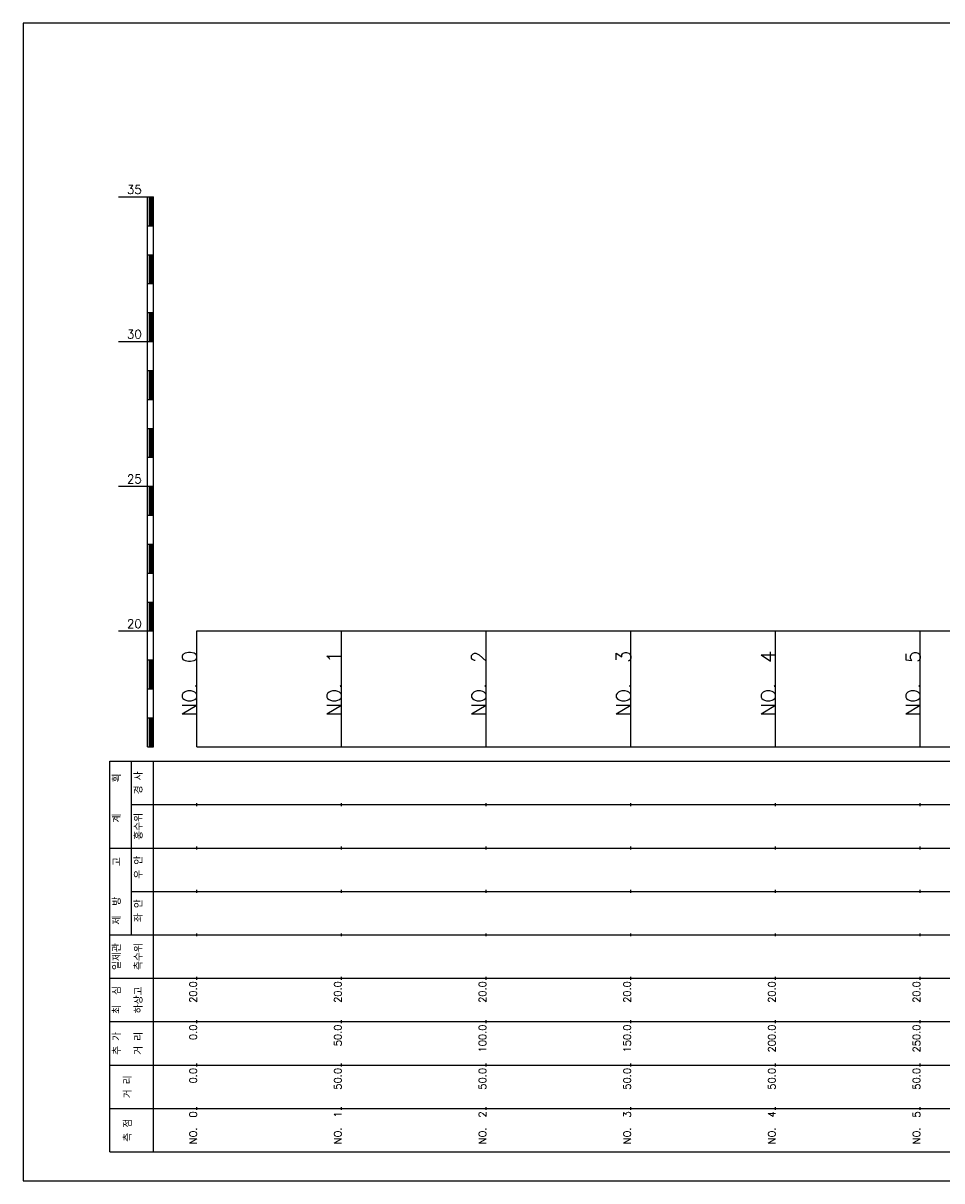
# Model space of a CAD drawing. Extents: x -504 to 685, y -2 to 2900.
# Tile 2 of 5: x 50 to 367, y 42 to 442. Entities that reach past the tile are written whole.
import ezdxf
from ezdxf.enums import TextEntityAlignment as Align

# ---------------------------------------------------------------- set-up
doc = ezdxf.new("R2010")
doc.units = 0
doc.header["$LTSCALE"] = 5
for name, color, linetype in [('BOX', 5, 'CONTINUOUS'), ('DT1', 3, 'CONTINUOUS'), ('LT1', 4, 'CONTINUOUS'), ('ST1', 7, 'CONTINUOUS')]:
    doc.layers.add(name, color=color, linetype=linetype)
doc.styles.add('GHS', font='ROMANS.shx', dxfattribs={"bigfont": 'GHS.shx'})

msp = doc.modelspace()

# ---------------------------------------------------------------- linework, layer by layer
at = {"layer": 'BOX'}
msp.add_lwpolyline([(50, 42), (650, 42), (650, 442), (50, 442), (50, 42)], dxfattribs=at)
at = {"layer": 'LT1'}
for p, q in [((83, 382), (93, 382)), ((93, 192), (93, 382)), ((93, 382), (95, 382)), ((93.5, 381.8), (93.5, 372.2)), ((94, 381.8), (94, 372.2)), ((94.5, 381.8), (94.5, 372.2)), ((95, 192), (95, 382)), ((93, 372), (95, 372)), ((93, 362), (95, 362)), ((93.5, 361.8), (93.5, 352.2)), ((94, 361.8), (94, 352.2)), ((94.5, 361.8), (94.5, 352.2)), ((93, 352), (95, 352)), ((93, 342), (95, 342)), ((93.5, 341.8), (93.5, 332.2)), ((94, 341.8), (94, 332.2)), ((94.5, 341.8), (94.5, 332.2)), ((83, 332), (93, 332)), ((93, 332), (95, 332)), ((93, 322), (95, 322)), ((93.5, 321.8), (93.5, 312.2)), ((94, 321.8), (94, 312.2)), ((94.5, 321.8), (94.5, 312.2)), ((93, 312), (95, 312)), ((93, 302), (95, 302)), ((93.5, 301.8), (93.5, 292.2)), ((94, 301.8), (94, 292.2)), ((94.5, 301.8), (94.5, 292.2)), ((93, 292), (95, 292)), ((83, 282), (93, 282)), ((93, 282), (95, 282)), ((93.5, 281.8), (93.5, 272.2)), ((94, 281.8), (94, 272.2)), ((94.5, 281.8), (94.5, 272.2)), ((93, 272), (95, 272)), ((93, 262), (95, 262)), ((93.5, 261.8), (93.5, 252.2)), ((94, 261.8), (94, 252.2)), ((94.5, 261.8), (94.5, 252.2)), ((93, 252), (95, 252)), ((93, 242), (95, 242)), ((93.5, 241.8), (93.5, 232.2)), ((94, 241.8), (94, 232.2)), ((94.5, 241.8), (94.5, 232.2)), ((83, 232), (93, 232)), ((93, 232), (95, 232)), ((110, 192), (110, 232)), ((160, 192), (160, 232)), ((210, 192), (210, 232)), ((260, 192), (260, 232)), ((310, 192), (310, 232)), ((360, 192), (360, 232)), ((110, 225.69), (110, 226.69)), ((160, 225.69), (160, 226.69)), ((210, 225.69), (210, 226.69)), ((260, 225.69), (260, 226.69)), ((310, 225.69), (310, 226.69)), ((360, 225.69), (360, 226.69)), ((93, 222), (95, 222)), ((93.5, 221.8), (93.5, 212.2)), ((94, 221.8), (94, 212.2)), ((94.5, 221.8), (94.5, 212.2)), ((93, 212), (95, 212)), ((93, 202), (95, 202)), ((93.5, 201.8), (93.5, 192.2)), ((94, 201.8), (94, 192.2)), ((94.5, 201.8), (94.5, 192.2)), ((93, 192), (95, 192)), ((110, 192), (610, 192)), ((110, 171.5), (110, 172.5)), ((160, 171.5), (160, 172.5)), ((210, 171.5), (210, 172.5)), ((260, 171.5), (260, 172.5)), ((310, 171.5), (310, 172.5)), ((360, 171.5), (360, 172.5)), ((110, 156.5), (110, 157.5)), ((160, 156.5), (160, 157.5)), ((210, 156.5), (210, 157.5)), ((260, 156.5), (260, 157.5)), ((310, 156.5), (310, 157.5)), ((360, 156.5), (360, 157.5)), ((110, 141.5), (110, 142.5)), ((160, 141.5), (160, 142.5)), ((210, 141.5), (210, 142.5)), ((260, 141.5), (260, 142.5)), ((310, 141.5), (310, 142.5)), ((360, 141.5), (360, 142.5)), ((110, 126.5), (110, 127.5)), ((160, 126.5), (160, 127.5)), ((210, 126.5), (210, 127.5)), ((260, 126.5), (260, 127.5)), ((310, 126.5), (310, 127.5)), ((360, 126.5), (360, 127.5)), ((110, 111.5), (110, 112.5)), ((160, 111.5), (160, 112.5)), ((210, 111.5), (210, 112.5)), ((260, 111.5), (260, 112.5)), ((310, 111.5), (310, 112.5)), ((360, 111.5), (360, 112.5)), ((110, 96.5), (110, 97.5)), ((160, 96.5), (160, 97.5)), ((210, 96.5), (210, 97.5)), ((260, 96.5), (260, 97.5)), ((310, 96.5), (310, 97.5)), ((360, 96.5), (360, 97.5)), ((110, 81.5), (110, 82.5)), ((160, 81.5), (160, 82.5)), ((210, 81.5), (210, 82.5)), ((260, 81.5), (260, 82.5)), ((310, 81.5), (310, 82.5)), ((360, 81.5), (360, 82.5)), ((110, 66.5), (110, 67.5)), ((160, 66.5), (160, 67.5)), ((210, 66.5), (210, 67.5)), ((260, 66.5), (260, 67.5)), ((310, 66.5), (310, 67.5)), ((360, 66.5), (360, 67.5))]:
    msp.add_line(p, q, dxfattribs=at)
msp.add_lwpolyline([(110, 232), (160, 232), (210, 232), (260, 232), (310, 232), (360, 232), (410, 232), (460, 232), (510, 232), (560, 232), (610, 232)], dxfattribs=at)
at = {"layer": 'ST1'}
for p, q in [((80, 52), (80, 187)), ((80, 187), (623, 187)), ((87.5, 157), (87.5, 187)), ((95, 52), (95, 187)), ((87.5, 172), (623, 172)), ((80, 157), (623, 157)), ((87.5, 127), (87.5, 157)), ((87.5, 142), (623, 142)), ((80, 127), (623, 127)), ((80, 112), (623, 112)), ((80, 97), (623, 97)), ((80, 82), (623, 82)), ((80, 67), (623, 67)), ((80, 52), (623, 52))]:
    msp.add_line(p, q, dxfattribs=at)

# ---------------------------------------------------------------- texts
at = {"layer": 'DT1', "style": 'GHS'}
for s, p in [('35', (91, 383)), ('30', (91, 333)), ('25', (91, 283)), ('20', (91, 233))]:
    msp.add_text(s, height=3, dxfattribs=at).set_placement(p, align=Align.RIGHT)
for s, height, p in [('NO.  0', 5, (110, 225.19)), ('NO.  1', 5, (160, 225.19)), ('NO.  2', 5, (210, 225.19)), ('NO.  3', 5, (260, 225.19)), ('NO.  4', 5, (310, 225.19)), ('NO.  5', 5, (360, 225.19)), (' 20.0', 2.5, (110, 111)), (' 20.0', 2.5, (160, 111)), (' 20.0', 2.5, (210, 111)), (' 20.0', 2.5, (260, 111)), (' 20.0', 2.5, (310, 111)), (' 20.0', 2.5, (360, 111)), ('     0.0', 2.5, (110, 96)), ('    50.0', 2.5, (160, 96)), ('   100.0', 2.5, (210, 96)), ('   150.0', 2.5, (260, 96)), ('   200.0', 2.5, (310, 96)), ('   250.0', 2.5, (360, 96)), ('   0.0', 2.5, (110, 81)), ('  50.0', 2.5, (160, 81)), ('  50.0', 2.5, (210, 81)), ('  50.0', 2.5, (260, 81)), ('  50.0', 2.5, (310, 81)), ('  50.0', 2.5, (360, 81)), ('NO.  0', 2.5, (110, 66)), ('NO.  1', 2.5, (160, 66)), ('NO.  2', 2.5, (210, 66)), ('NO.  3', 2.5, (260, 66)), ('NO.  4', 2.5, (310, 66)), ('NO.  5', 2.5, (360, 66))]:
    msp.add_text(s, height=height, rotation=90, dxfattribs=at).set_placement(p, align=Align.RIGHT)
at = {"layer": 'DT1', "linetype": 'CONTINUOUS', "style": 'GHS'}
for s, p in [('  획', (83.75, 179.5)), ('경 사', (91.25, 179.5)), ('홍수위', (91.25, 164.5)), ('   계', (83.75, 164.5)), ('   고', (83.75, 149.5)), (' 우 안', (91.25, 149.5)), (' 제  방', (83.75, 134.5)), (' 좌 안', (91.25, 134.5)), ('일제관', (83.75, 119.5)), ('측수위', (91.25, 119.5)), ('하상고', (91.25, 104.5)), ('최  심', (83.75, 104.5)), ('추 가', (83.75, 89.5)), ('거 리', (91.25, 89.5)), ('거 리', (87.5, 74.5)), ('측 점', (87.5, 59.5))]:
    msp.add_text(s, height=2.5, rotation=90, dxfattribs=at).set_placement(p, align=Align.CENTER)

doc.saveas('drawing.dxf')
